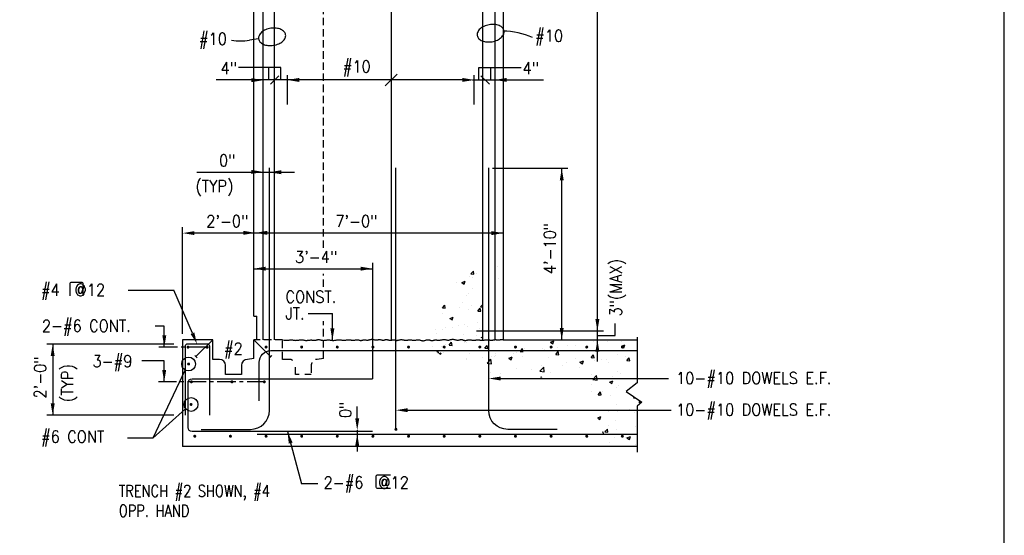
# Model space of a CAD drawing. Header units: inches. Extents: x -9715 to 32893, y -15613 to -1138.
# Tile 87 of 256: x 9557 to 9889, y -9010 to -8836. Entities that reach past the tile are written whole.
import ezdxf
from ezdxf.enums import TextEntityAlignment as Align

# ---------------------------------------------------------------- set-up
doc = ezdxf.new("R2010")
doc.units = ezdxf.units.IN
doc.header["$MEASUREMENT"] = 0
doc.linetypes.add('CENTER', pattern=[2, 1.25, -0.25, 0.25, -0.25])
doc.linetypes.add('HIDDEN', pattern=[0.375, 0.25, -0.125])
doc.layers.get('0').update_dxf_attribs({"color": 252})
doc.layers.get('DEFPOINTS').update_dxf_attribs({"color": 11})
for name, color, linetype in [('S-ANNO-TEXT', 2, 'Continuous'), ('S1', 2, 'Continuous'), ('S3', 4, 'Continuous'), ('S5', 1, 'Continuous'), ('S5R', 1, 'Continuous'), ('S6', 1, 'Continuous'), ('S7', 2, 'Continuous'), ('S7R', 2, 'Continuous')]:
    doc.layers.add(name, color=color, linetype=linetype)
doc.styles.add('125', font='romans.shx', dxfattribs={"width": 0.8, "height": 2})

# ---------------------------------------------------------------- blocks, each defined once
blk = doc.blocks.new('*X217')
at = {"color": 0}
for p, q in [((1244.86, 520.13), (1247.27, 523.01)), ((1244.86, 520.13), (1247.84, 519.87)), ((1247.84, 519.87), (1247.27, 523.01)), ((1250.42, 520.82), (1250.42, 520.82)), ((1271.57, 527.18), (1271.57, 527.18)), ((1230.18, 511.05), (1230.18, 511.05)), ((1235.49, 511.43), (1238.99, 512.77)), ((1235.49, 511.43), (1237.98, 509.75)), ((1237.98, 509.75), (1238.99, 512.77)), ((1243.11, 517.06), (1243.11, 517.06)), ((1246.33, 516.64), (1246.33, 516.64)), ((1273.02, 515.51), (1273.02, 515.51)), ((1277.35, 509.96), (1277.35, 509.96)), ((1240.35, 498.32), (1240.35, 498.32)), ((1242.5, 500.42), (1242.5, 500.42)), ((1245.9, 505.81), (1245.9, 505.81)), ((1269.51, 503.32), (1269.51, 503.32)), ((1215.93, 485.66), (1218.34, 488.53)), ((1218.92, 485.4), (1218.34, 488.53)), ((1236.38, 491.22), (1236.38, 491.22)), ((1245.26, 487.74), (1245.26, 487.74)), ((1254.5, 486.88), (1256.78, 489.26)), ((1215.93, 485.66), (1218.92, 485.4)), ((1216.22, 480.25), (1216.22, 480.25)), ((1232.74, 486.09), (1232.74, 486.09)), ((1241.9, 483.77), (1241.9, 483.77)), ((1251.79, 482.52), (1254.2, 485.4)), ((1251.79, 482.52), (1254.78, 482.26)), ((1254.78, 482.26), (1254.2, 485.4)), ((1254.5, 486.88), (1256.78, 486.53)), ((1223.32, 475.17), (1226.82, 476.51)), ((1223.32, 475.17), (1225.81, 473.49)), ((1225.81, 473.49), (1226.82, 476.51)), ((1232.11, 468.02), (1232.11, 468.02)), ((1238.29, 468.48), (1238.29, 468.48)), ((1251.04, 470.51), (1251.04, 470.51)), ((1209.13, 463.48), (1209.13, 463.48)), ((1210.5, 460.08), (1210.5, 460.08)), ((1215.62, 463.61), (1215.62, 463.61)), ((1219.59, 466.37), (1219.59, 466.37)), ((1226.65, 465.67), (1226.65, 465.67)), ((1237.19, 458.95), (1237.19, 458.95)), ((1241.29, 467.13), (1241.29, 467.13)), ((1253.34, 464.54), (1253.34, 464.54)), ((1218.95, 448.3), (1218.95, 448.3)), ((1222.87, 448.05), (1225.28, 450.93)), ((1222.87, 448.05), (1225.86, 447.79)), ((1225.86, 447.79), (1225.28, 450.92)), ((1237.89, 450.79), (1237.89, 450.79)), ((1240.68, 450.48), (1240.68, 450.48)), ((1250.27, 457.51), (1250.27, 457.51)), ((1255.29, 455.85), (1256.67, 456.38)), ((1256.5, 455.88), (1256.67, 456.38)), ((1258.73, 444.92), (1261.14, 447.79)), ((1261.72, 444.65), (1261.14, 447.79)), ((1325.02, 451.03), (1328.53, 452.38)), ((1325.02, 451.03), (1327.51, 449.36)), ((1327.51, 449.36), (1328.53, 452.38)), ((1327.68, 450.02), (1327.68, 450.02)), ((1350.8, 447.67), (1350.8, 447.67)), ((1368.19, 451.26), (1368.19, 451.26)), ((1370.64, 453.32), (1370.64, 453.32)), ((1382.38, 451.83), (1382.38, 451.83)), ((1396.88, 447.03), (1400.38, 448.37)), ((1397.34, 452.19), (1397.34, 452.19)), ((1399.37, 445.35), (1400.38, 448.37)), ((1206.44, 446.65), (1206.44, 446.65)), ((1210.5, 441.03), (1211.67, 442.24)), ((1211.92, 440.07), (1211.67, 442.24)), ((1212.74, 439.52), (1214.66, 440.26)), ((1214.1, 438.6), (1214.66, 440.26)), ((1215.01, 446.96), (1215.01, 446.96)), ((1216.7, 440.25), (1216.7, 440.25)), ((1243.39, 439.13), (1243.39, 439.13)), ((1258.73, 444.92), (1261.72, 444.65)), ((1269.37, 440.01), (1269.37, 440.01)), ((1270.08, 438), (1270.08, 438)), ((1287.77, 439.37), (1287.77, 439.37)), ((1291.3, 440.79), (1291.3, 440.79)), ((1294.59, 441.78), (1295.41, 442.75)), ((1294.59, 441.78), (1297.58, 441.52)), ((1295.41, 442.75), (1297, 444.65)), ((1297.35, 442.75), (1297, 444.65)), ((1297.58, 441.51), (1297.35, 442.75)), ((1298.53, 445.01), (1298.53, 445.01)), ((1316.97, 444.31), (1316.97, 444.31)), ((1319.35, 443.53), (1319.35, 443.53)), ((1330.46, 438.64), (1332.87, 441.51)), ((1330.46, 438.64), (1333.45, 438.38)), ((1331.86, 445.18), (1331.86, 445.18)), ((1333.45, 438.38), (1332.87, 441.51)), ((1342.22, 447.51), (1342.22, 447.51)), ((1366.32, 435.5), (1368.73, 438.37)), ((1369.31, 435.24), (1368.73, 438.37)), ((1393.26, 438.14), (1393.26, 438.14)), ((1396.88, 447.03), (1399.37, 445.35)), ((1240.07, 433.84), (1240.07, 433.84)), ((1240.21, 435), (1240.21, 435)), ((1256.31, 435.23), (1256.31, 435.23)), ((1261.13, 429.9), (1262.8, 431.64)), ((1261.13, 429.9), (1262.8, 429.64)), ((1262.8, 431.64), (1265.03, 433.96)), ((1262.8, 429.64), (1265.58, 429.21)), ((1265.58, 429.21), (1265.03, 433.96)), ((1265.33, 437.04), (1265.33, 437.04)), ((1268.83, 436.88), (1268.83, 436.88)), ((1283.01, 434.91), (1286.51, 436.25)), ((1283.01, 434.91), (1285.5, 433.23)), ((1285.5, 433.23), (1286.51, 436.25)), ((1296.77, 436.87), (1296.77, 436.87)), ((1323.46, 435.74), (1323.46, 435.74)), ((1337.65, 427.95), (1337.65, 427.95)), ((1341.62, 430.87), (1341.62, 430.87)), ((1350.15, 434.62), (1350.15, 434.62)), ((1354.87, 430.9), (1358.37, 432.25)), ((1354.87, 430.9), (1357.36, 429.23)), ((1357.36, 429.23), (1358.37, 432.25)), ((1366.32, 435.5), (1369.31, 435.24)), ((1367.59, 434.61), (1367.59, 434.61)), ((1369.22, 432.11), (1369.22, 432.11)), ((1376.85, 433.49), (1376.85, 433.49)), ((1381.74, 433.75), (1381.74, 433.75)), ((1383.94, 430.2), (1383.94, 430.2)), ((1400.68, 436.25), (1400.68, 436.25)), ((1402.18, 432.36), (1404.59, 435.24)), ((1402.18, 432.36), (1405.17, 432.1)), ((1403.54, 432.36), (1403.54, 432.36)), ((1405.17, 432.1), (1404.59, 435.24)), ((1264.72, 420.4), (1264.72, 420.4)), ((1274.61, 419.65), (1274.61, 419.65)), ((1290.69, 424.14), (1290.69, 424.14)), ((1306.19, 423.81), (1306.19, 423.81)), ((1314.49, 421.63), (1318.39, 425.68)), ((1314.49, 421.63), (1318.94, 420.94)), ((1316.36, 427.67), (1316.36, 427.67)), ((1318.94, 420.94), (1318.39, 425.68)), ((1318.71, 425.46), (1318.71, 425.46)), ((1325.62, 420.19), (1325.62, 420.19)), ((1354.78, 425.19), (1354.78, 425.19)), ((1366.98, 417.97), (1366.98, 417.97)), ((1392.65, 421.49), (1392.65, 421.49)), ((1395.92, 419.22), (1395.92, 419.22)), ((1315.54, 415.81), (1316.36, 416.12)), ((1316.24, 415.75), (1316.36, 416.12)), ((1341.01, 414.22), (1341.01, 414.22)), ((1366.76, 414.21), (1366.76, 414.21)), ((1367.11, 407.94), (1367.11, 407.94)), ((1367.86, 413.35), (1371.75, 417.41)), ((1367.86, 413.35), (1372.3, 412.66)), ((1368.59, 414.03), (1368.59, 414.03)), ((1372.3, 412.66), (1371.75, 417.41)), ((1384.71, 410.77), (1388.22, 412.12)), ((1384.71, 410.77), (1387.2, 409.1)), ((1387.2, 409.09), (1388.22, 412.12)), ((1387.52, 416.53), (1387.52, 416.53)), ((1366.37, 401.33), (1366.37, 401.33)), ((1373.26, 397.89), (1375.67, 400.77)), ((1376.25, 397.63), (1375.67, 400.76)), ((1377.65, 401.22), (1377.65, 401.22)), ((1392.04, 404.85), (1392.04, 404.85)), ((1393.8, 406.81), (1393.8, 406.81)), ((1373.26, 397.89), (1376.25, 397.63)), ((1374.37, 396.81), (1374.37, 396.81)), ((1385.86, 396.71), (1385.86, 396.71)), ((1391.43, 388.2), (1391.43, 388.2)), ((1409.12, 394.76), (1409.77, 395.53)), ((1409.12, 394.76), (1411.12, 394.58)), ((1414.56, 390.64), (1415.97, 391.18)), ((1414.56, 390.64), (1416.34, 389.44)), ((1383.85, 381.4), (1383.85, 381.4)), ((1392.79, 381.24), (1392.79, 381.24)), ((1405.31, 382.89), (1405.31, 382.89)), ((1410.54, 380.27), (1410.54, 380.27)), ((1372.88, 374.64), (1376.05, 375.86)), ((1373.04, 374.19), (1375.04, 372.84)), ((1375.04, 372.84), (1376.05, 375.86)), ((1390.83, 371.56), (1390.83, 371.56)), ((1377.87, 359.89), (1378.38, 360.43)), ((1378.65, 358.08), (1378.38, 360.43)), ((1379.64, 361.52), (1379.64, 361.52)), ((1380.2, 360.28), (1382.61, 363.16)), ((1380.2, 360.28), (1383.18, 360.02)), ((1383.18, 360.02), (1382.61, 363.15)), ((1383.79, 366.88), (1383.79, 366.88)), ((1392.16, 363.17), (1392.16, 363.17)), ((1411.09, 365.66), (1411.09, 365.66)), ((1378.75, 357.28), (1378.65, 358.08)), ((1384.66, 349.13), (1384.66, 349.13)), ((1390.22, 354.91), (1390.22, 354.91)), ((1395.77, 355.9), (1395.77, 355.9)), ((1400.81, 354.72), (1400.81, 354.72)), ((1402.39, 354.38), (1405.9, 355.73)), ((1402.39, 354.38), (1404.88, 352.71)), ((1404.88, 352.71), (1405.9, 355.73)), ((1397.94, 345.94), (1397.94, 345.94)), ((1411.35, 348), (1411.35, 348))]:
    blk.add_line(p, q, dxfattribs=at)

msp = doc.modelspace()

# ---------------------------------------------------------------- linework, layer by layer
at = {"layer": 'DEFPOINTS'}
msp.add_lwpolyline([(8928.87507, -9164.20578), (9888.87507, -9164.20578), (9888.87507, -8508.86178), (8928.87507, -8508.86178)], close=True, dxfattribs=at)
at = {"layer": 'S-ANNO-TEXT', "ltscale": 20}
for points in [[(9574.24973, -8929.53532), (9574.24973, -8925.56228, -0.414213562), (9574.9164, -8924.89561), (9577.91152, -8924.89561, -0.414213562), (9578.57819, -8925.56228), (9578.57819, -8929.53532)], [(9682.21398, -8994.49463), (9677.95779, -8994.49463, -0.414213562), (9677.29112, -8993.82796), (9677.29112, -8990.54163, -0.414213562), (9677.95779, -8989.87497), (9682.21398, -8989.87497)]]:
    msp.add_lwpolyline(points, format="xyb", dxfattribs=at)
at = {"layer": 'S1', "color": 3}
msp.add_line((9720.13539, -8944.38674), (9765.25635, -8944.38674), dxfattribs=at)
for points in [[(9636.13539, -8936.38674), (9636.13539, -8702.18361), (9720.13539, -8702.18361), (9720.13539, -8739.19924)], [(9720.13539, -8762.49847), (9720.13539, -8944.38674)], [(9622.30726, -8944.38674), (9612.13539, -8944.38674)], [(9612.13539, -8944.38674), (9612.13539, -8980.38674)], [(9636.13539, -8950.71486), (9636.13539, -8944.38674)], [(9631.97132, -8956.02736), (9626.61195, -8956.02736)], [(9765.17933, -8980.38674), (9612.13539, -8980.38674)]]:
    msp.add_lwpolyline(points, dxfattribs=at)
at = {"layer": 'S1', "linetype": 'HIDDEN', "ltscale": 10}
for points in [[(9659.63539, -8913.32947), (9659.63539, -8772.16799)], [(9659.63539, -8926.48759), (9659.63539, -8922.07011)], [(9659.63539, -8950.71486), (9659.63539, -8938.04438)], [(9645.80726, -8944.38674), (9636.13539, -8944.38674)], [(9651.41815, -8956.02736), (9650.11195, -8956.02736)], [(9655.47132, -8956.02736), (9653.3524, -8956.02736)]]:
    msp.add_lwpolyline(points, dxfattribs=at)
at = {"layer": 'S1', "color": 3, "linetype": 'Continuous'}
for points in [[(9636.13539, -8936.38674), (9637.13539, -8936.38674)], [(9637.13539, -8944.38674), (9637.13539, -8936.38674)]]:
    msp.add_lwpolyline(points, dxfattribs=at)
at = {"layer": 'S1', "color": 3}
for points in [[(9626.61195, -8956.02736), (9626.61195, -8952.96486, 0.414213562), (9624.61195, -8950.96486), (9622.30726, -8950.96486), (9622.30726, -8944.38674)], [(9636.13539, -8950.71486), (9633.97132, -8950.96486, 0.414213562), (9631.97132, -8952.96486), (9631.97132, -8956.02736)]]:
    msp.add_lwpolyline(points, format="xyb", dxfattribs=at)
at = {"layer": 'S1', "color": 1}
msp.add_lwpolyline([(9645.80726, -8944.38674), (9646.3218, -8944.47399), (9646.76028, -8944.51681), (9647.13405, -8944.52479), (9647.45441, -8944.5075), (9647.7327, -8944.47451), (9647.98024, -8944.4354), (9648.20836, -8944.39974), (9648.42839, -8944.37711), (9648.64978, -8944.37462), (9648.87455, -8944.38949), (9649.10281, -8944.41647), (9649.33471, -8944.45032), (9649.57037, -8944.48577), (9649.80995, -8944.5176), (9650.05356, -8944.54054), (9650.30135, -8944.54936), (9650.55302, -8944.54048), (9650.80657, -8944.51706), (9651.05959, -8944.48396), (9651.30964, -8944.44601), (9651.55431, -8944.40806), (9651.79116, -8944.37496), (9652.01779, -8944.35155), (9652.23175, -8944.34267), (9652.43156, -8944.35159), (9652.61938, -8944.37532), (9652.79831, -8944.40928), (9652.97146, -8944.44888), (9653.14191, -8944.48957), (9653.31276, -8944.52675), (9653.48711, -8944.55586), (9653.66807, -8944.57232), (9653.85789, -8944.57297), (9654.05551, -8944.5603), (9654.25907, -8944.53821), (9654.46666, -8944.5106), (9654.67641, -8944.48138), (9654.88642, -8944.45444), (9655.09482, -8944.4337), (9655.29972, -8944.42305), (9655.49957, -8944.42511), (9655.69417, -8944.4374), (9655.88365, -8944.45615), (9656.06815, -8944.47759), (9656.2478, -8944.49795), (9656.42274, -8944.51347), (9656.5931, -8944.52038), (9656.75902, -8944.51491), (9656.92076, -8944.49468), (9657.07914, -8944.46288), (9657.23509, -8944.42408), (9657.38956, -8944.38286), (9657.54349, -8944.34379), (9657.69783, -8944.31145), (9657.85351, -8944.29041), (9658.01149, -8944.28525), (9658.17264, -8944.29896), (9658.33771, -8944.32813), (9658.50735, -8944.36781), (9658.68224, -8944.413), (9658.86306, -8944.45873), (9659.05048, -8944.50002), (9659.24517, -8944.53189), (9659.4478, -8944.54936), (9659.65862, -8944.54904), (9659.87618, -8944.53393), (9660.09859, -8944.50858), (9660.32395, -8944.47759), (9660.5504, -8944.44552), (9660.77603, -8944.41695), (9660.99898, -8944.39645), (9661.21734, -8944.3886), (9661.42987, -8944.39647), (9661.63782, -8944.41713), (9661.84308, -8944.44612), (9662.04753, -8944.47902), (9662.25306, -8944.51139), (9662.46155, -8944.53877), (9662.67489, -8944.55673), (9662.89496, -8944.56084), (9663.12293, -8944.54815), (9663.35709, -8944.52173), (9663.59502, -8944.48616), (9663.83431, -8944.44601), (9664.07251, -8944.40587), (9664.30721, -8944.3703), (9664.53599, -8944.34388), (9664.75642, -8944.33118), (9664.96682, -8944.33531), (9665.16846, -8944.35343), (9665.36337, -8944.38124), (9665.55357, -8944.41443), (9665.74108, -8944.4487), (9665.92791, -8944.47974), (9666.11609, -8944.50325), (9666.30764, -8944.51491), (9666.50408, -8944.51177), (9666.70496, -8944.49625), (9666.90934, -8944.47212), (9667.11628, -8944.44314), (9667.32484, -8944.41309), (9667.53407, -8944.38573), (9667.74303, -8944.36482), (9667.95078, -8944.35415), (9668.1566, -8944.35628), (9668.36067, -8944.36904), (9668.5634, -8944.38907), (9668.76518, -8944.413), (9668.96642, -8944.43747), (9669.16752, -8944.45911), (9669.3689, -8944.47456), (9669.57095, -8944.48046), (9669.77378, -8944.47458), (9669.97635, -8944.45929), (9670.1773, -8944.43807), (9670.37528, -8944.41443), (9670.56896, -8944.39187), (9670.75698, -8944.37388), (9670.93801, -8944.36397), (9671.11068, -8944.36563), (9671.27401, -8944.38111), (9671.42846, -8944.40762), (9671.57483, -8944.44112), (9671.71393, -8944.47759), (9671.84656, -8944.51298), (9671.97354, -8944.54326), (9672.09567, -8944.56438), (9672.21377, -8944.57232), (9672.32883, -8944.56438), (9672.44268, -8944.54326), (9672.55734, -8944.51298), (9672.67482, -8944.47759), (9672.79716, -8944.44112), (9672.92636, -8944.40762), (9673.06445, -8944.38111), (9673.21344, -8944.36563), (9673.37453, -8944.3639), (9673.54559, -8944.37335), (9673.72365, -8944.39005), (9673.90575, -8944.41013), (9674.08892, -8944.42966), (9674.27021, -8944.44475), (9674.44665, -8944.45151), (9674.61529, -8944.44601), (9674.774, -8944.42574), (9674.92409, -8944.39362), (9675.06773, -8944.35397), (9675.20705, -8944.31109), (9675.34422, -8944.26928), (9675.48138, -8944.23286), (9675.62071, -8944.20613), (9675.76434, -8944.19339), (9675.91396, -8944.19754), (9676.06938, -8944.21582), (9676.22991, -8944.24405), (9676.39488, -8944.27808), (9676.56362, -8944.31371), (9676.73547, -8944.34679), (9676.90973, -8944.37315), (9677.08575, -8944.3886), (9677.26291, -8944.3903), (9677.44088, -8944.3807), (9677.61938, -8944.36357), (9677.79816, -8944.34267), (9677.97694, -8944.32176), (9678.15544, -8944.30463), (9678.33341, -8944.29503), (9678.51057, -8944.29673), (9678.68652, -8944.31219), (9678.86031, -8944.33854), (9679.03088, -8944.37162), (9679.19713, -8944.40726), (9679.358, -8944.44128), (9679.5124, -8944.46951), (9679.65926, -8944.48779), (9679.79751, -8944.49194), (9679.9266, -8944.47927), (9680.04815, -8944.45301), (9680.16431, -8944.41787), (9680.27724, -8944.37855), (9680.38909, -8944.33977), (9680.50202, -8944.30624), (9680.61819, -8944.28267), (9680.73973, -8944.27377), (9680.8684, -8944.2827), (9681.00419, -8944.30642), (9681.14673, -8944.34038), (9681.29559, -8944.37999), (9681.45037, -8944.42067), (9681.61068, -8944.45785), (9681.7761, -8944.48696), (9681.94624, -8944.50343), (9682.12044, -8944.50412), (9682.29706, -8944.49176), (9682.47422, -8944.47052), (9682.65003, -8944.44458), (9682.82261, -8944.41809), (9682.99008, -8944.39524), (9683.15054, -8944.38019), (9683.30212, -8944.37711), (9683.44371, -8944.38875), (9683.57735, -8944.4121), (9683.70588, -8944.44271), (9683.83212, -8944.47615), (9683.9589, -8944.50798), (9684.08904, -8944.53375), (9684.22538, -8944.54902), (9684.37074, -8944.54936), (9684.52723, -8944.53191), (9684.69409, -8944.5002), (9684.86984, -8944.45933), (9685.05299, -8944.41443), (9685.24207, -8944.37061), (9685.43559, -8944.33298), (9685.63207, -8944.30665), (9685.83003, -8944.29674), (9686.02811, -8944.30663), (9686.22538, -8944.3328), (9686.42103, -8944.37001), (9686.61426, -8944.413), (9686.80426, -8944.45653), (9686.99022, -8944.49535), (9687.17133, -8944.52422), (9687.34678, -8944.53787), (9687.51607, -8944.53276), (9687.67983, -8944.51204), (9687.83901, -8944.48055), (9687.99456, -8944.44314), (9688.14742, -8944.40466), (9688.29852, -8944.36994), (9688.44882, -8944.34383), (9688.59925, -8944.33118), (9688.75087, -8944.33529), (9688.90519, -8944.35325), (9689.06381, -8944.38064), (9689.22836, -8944.413), (9689.40044, -8944.4459), (9689.58169, -8944.4749), (9689.77371, -8944.49555), (9689.97811, -8944.50343), (9690.1956, -8944.49562), (9690.42319, -8944.47544), (9690.65697, -8944.44772), (9690.89304, -8944.41731), (9691.1275, -8944.38905), (9691.35644, -8944.36779), (9691.57595, -8944.35837), (9691.78212, -8944.36563), (9691.97232, -8944.39261), (9692.14892, -8944.43507), (9692.31556, -8944.48694), (9692.47586, -8944.54218), (9692.63348, -8944.59473), (9692.79203, -8944.63853), (9692.95517, -8944.66753), (9693.12651, -8944.67567), (9693.3087, -8944.659), (9693.50031, -8944.62202), (9693.69893, -8944.57131), (9693.90212, -8944.51347), (9694.10747, -8944.45509), (9694.31255, -8944.40277), (9694.51494, -8944.3631), (9694.71221, -8944.34267), (9694.90245, -8944.34599), (9695.08583, -8944.36922), (9695.26301, -8944.40645), (9695.43467, -8944.45175), (9695.60149, -8944.49921), (9695.76413, -8944.5429), (9695.92327, -8944.5769), (9696.07958, -8944.59529), (9696.23362, -8944.59394), (9696.38551, -8944.57591), (9696.53525, -8944.54604), (9696.68283, -8944.50917), (9696.82826, -8944.47014), (9696.97153, -8944.43381), (9697.11265, -8944.40502), (9697.25161, -8944.3886), (9697.38878, -8944.38788), (9697.52595, -8944.40008), (9697.66527, -8944.42089), (9697.8089, -8944.44601), (9697.959, -8944.47113), (9698.11771, -8944.49194), (9698.28719, -8944.50414), (9698.46961, -8944.50343), (9698.66622, -8944.48697), (9698.87483, -8944.45785), (9699.09231, -8944.42067), (9699.31559, -8944.37999), (9699.54157, -8944.34038), (9699.76714, -8944.30643), (9699.9892, -8944.2827), (9700.20467, -8944.27377), (9700.41114, -8944.28261), (9700.609, -8944.30571), (9700.79931, -8944.33796), (9700.98316, -8944.37425), (9701.16162, -8944.40946), (9701.33577, -8944.43848), (9701.50669, -8944.45619), (9701.67546, -8944.4575), (9701.84313, -8944.43906), (9702.01066, -8944.40475), (9702.179, -8944.36021), (9702.34909, -8944.31109), (9702.52188, -8944.26305), (9702.6983, -8944.22174), (9702.8793, -8944.19281), (9703.06581, -8944.18191), (9703.25842, -8944.19281), (9703.45613, -8944.22174), (9703.65762, -8944.26305), (9703.86153, -8944.31109), (9704.06652, -8944.36021), (9704.27124, -8944.40475), (9704.47435, -8944.43906), (9704.67449, -8944.4575), (9704.8705, -8944.45624), (9705.06193, -8944.43884), (9705.24852, -8944.41067), (9705.42999, -8944.37712), (9705.60607, -8944.34356), (9705.7765, -8944.3154), (9705.941, -8944.29799), (9706.09931, -8944.29674), (9706.25143, -8944.31519), (9706.39842, -8944.34966), (9706.54165, -8944.39463), (9706.68245, -8944.44458), (9706.82218, -8944.49398), (9706.96218, -8944.53734), (9707.10379, -8944.56912), (9707.24836, -8944.58381), (9707.39707, -8944.57768), (9707.55035, -8944.5542), (9707.70848, -8944.51861), (9707.87172, -8944.47615), (9708.04036, -8944.43209), (9708.21464, -8944.39165), (9708.39486, -8944.36009), (9708.58126, -8944.34267), (9708.77382, -8944.343), (9708.97122, -8944.35828), (9709.17186, -8944.38405), (9709.37411, -8944.41587), (9709.57636, -8944.44931), (9709.777, -8944.47992), (9709.9744, -8944.50327), (9710.16696, -8944.51491), (9710.3535, -8944.51179), (9710.53465, -8944.49643), (9710.7115, -8944.47272), (9710.88511, -8944.44458), (9711.05657, -8944.41589), (9711.22696, -8944.39057), (9711.39734, -8944.37252), (9711.5688, -8944.36563), (9711.74232, -8944.37252), (9711.91854, -8944.39057), (9712.09799, -8944.41589), (9712.28121, -8944.44458), (9712.46874, -8944.47272), (9712.66112, -8944.49643), (9712.85888, -8944.51179), (9713.06257, -8944.51491), (9713.27231, -8944.50322), (9713.48664, -8944.47956), (9713.70366, -8944.4481), (9713.92148, -8944.413), (9714.13823, -8944.37844), (9714.35202, -8944.34859), (9714.56096, -8944.32762), (9714.76316, -8944.3197), (9714.95722, -8944.3276), (9715.14361, -8944.34841), (9715.32326, -8944.37783), (9715.49712, -8944.41156), (9715.66613, -8944.4453), (9715.83124, -8944.47472), (9715.99339, -8944.49553), (9716.15352, -8944.50343), (9716.31248, -8944.49551), (9716.47076, -8944.47454), (9716.62878, -8944.44469), (9716.78693, -8944.41013), (9716.94562, -8944.37503), (9717.10525, -8944.34356), (9717.26623, -8944.3199), (9717.42896, -8944.30822), (9717.59366, -8944.31122), (9717.75977, -8944.3258), (9717.92655, -8944.34738), (9718.09326, -8944.37137), (9718.25917, -8944.39322), (9718.42352, -8944.40833), (9718.58559, -8944.41215), (9718.74463, -8944.40008), (9718.90051, -8944.36991), (9719.0556, -8944.32882), (9719.21284, -8944.28634), (9719.37522, -8944.25201), (9719.5457, -8944.23535), (9719.72724, -8944.24589), (9719.92281, -8944.29318), (9720.13539, -8944.38674)], dxfattribs=at)
at = {"layer": 'S1', "linetype": 'HIDDEN', "ltscale": 10}
for points in [[(9649.20976, -8951.29309, 0.146294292), (9648.11195, -8950.96486), (9645.80726, -8950.96486), (9645.80726, -8944.38674)], [(9655.70584, -8952.02514, 0.122895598), (9655.47132, -8952.96486), (9655.47132, -8956.02736)], [(9659.63539, -8950.71486), (9657.47132, -8950.96486, 0.072133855), (9656.90318, -8951.04725)], [(9650.11195, -8956.02736), (9650.11195, -8953.63216, 0.414213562)]]:
    msp.add_lwpolyline(points, format="xyb", dxfattribs=at)
at = {"layer": 'S1', "color": 2}
msp.add_lwpolyline([(9765.25635, -8943.4894), (9765.25635, -8958.87726), (9761.50588, -8961.76159), (9766.75366, -8965.43256), (9765.17933, -8966.74362), (9765.17933, -8982.22726)], dxfattribs=at)
at = {"layer": 'S3', "color": 4}
for p, q in [((9683.99065, -8974.55277), (9683.99065, -8886.38674)), ((9637.26357, -8976.15395), (9765.17933, -8976.15395))]:
    msp.add_line(p, q, dxfattribs=at)
at = {"layer": 'S3'}
for p, q in [((9622.30726, -8944.38674), (9616.65041, -8950.04359)), ((9636.13539, -8944.38674), (9641.79224, -8950.04359)), ((9617.00396, -8950.39714), (9616.29685, -8949.69004)), ((9641.43869, -8950.39714), (9642.14579, -8949.69004))]:
    msp.add_line(p, q, dxfattribs=at)
at = {"layer": 'S3', "color": 4}
for points in [[(9639.33181, -8944.38674), (9639.33181, -8704.40215)], [(9643.1193, -8944.38674), (9643.1193, -8704.40215)], [(9682.40914, -8704.40215), (9682.40914, -8944.38674)], [(9713.2425, -8944.38674), (9713.2425, -8704.40215)], [(9717.39366, -8944.38674), (9717.39366, -8704.40215)]]:
    msp.add_lwpolyline(points, dxfattribs=at)
for points in [[(9618.38154, -8974.55277), (9635.00654, -8974.55277, 0.414213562), (9641.38154, -8968.17777), (9641.38154, -8886.38674)], [(9738.24985, -8974.55277), (9721.62485, -8974.55277, -0.414213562), (9715.24985, -8968.17777), (9715.24985, -8886.38674)], [(9637.90644, -8964.98464), (9637.90644, -8951.98464, -0.414213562), (9641.90644, -8947.98464), (9765.25635, -8947.98464)], [(9676.13539, -8975.32015), (9615.34014, -8975.32015, -0.414213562), (9614.00681, -8973.98682), (9614.00681, -8958.81831, -0.414213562), (9615.34014, -8957.48497), (9676.13539, -8957.48497, -0.405113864)]]:
    msp.add_lwpolyline(points, format="xyb", dxfattribs=at)
at = {"layer": 'S3', "color": 3}
msp.add_lwpolyline([(9621.26039, -8969.82424), (9621.26039, -8946.4909, 0.414213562), (9620.59372, -8945.82424), (9613.66143, -8945.82424, 0.414213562), (9612.99476, -8946.4909), (9612.99476, -8969.82424)], format="xyb", dxfattribs=at)
at = {"layer": 'S3', "color": 4, "const_width": 0.5}
for points in [[(9613.71233, -8946.85689, 1), (9614.21233, -8946.85689, 1)], [(9620.16748, -8946.85689, 1), (9620.66748, -8946.85689, 1)], [(9639.99598, -8946.8066, 1), (9640.49598, -8946.8066, 1)], [(9651.99598, -8946.8066, 1), (9652.49598, -8946.8066, 1)], [(9663.99598, -8946.8066, 1), (9664.49598, -8946.8066, 1)], [(9675.99598, -8946.8066, 1), (9676.49598, -8946.8066, 1)], [(9687.99598, -8946.8066, 1), (9688.49598, -8946.8066, 1)], [(9699.99598, -8946.8066, 1), (9700.49598, -8946.8066, 1)], [(9711.99598, -8946.8066, 1), (9712.49598, -8946.8066, 1)], [(9723.99598, -8946.8066, 1), (9724.49598, -8946.8066, 1)], [(9735.99598, -8946.8066, 1), (9736.49598, -8946.8066, 1)], [(9747.99598, -8946.8066, 1), (9748.49598, -8946.8066, 1)], [(9759.99598, -8946.8066, 1), (9760.49598, -8946.8066, 1)], [(9613.91774, -8952.52403, 1), (9614.41774, -8952.52403, 1)], [(9614.86544, -8958.5318, 1), (9615.36544, -8958.5318, 1)], [(9628.49233, -8958.5318, 1), (9628.99233, -8958.5318, 1)], [(9639.43071, -8958.5318, 1), (9639.93071, -8958.5318, 1)], [(9614.73606, -8966.15357, 1), (9615.23606, -8966.15357, 1)], [(9683.74065, -8974.55277, 1), (9684.24065, -8974.55277, 1)], [(9615.99598, -8976.8779, 1), (9616.49598, -8976.8779, 1)], [(9627.99598, -8976.8779, 1), (9628.49598, -8976.8779, 1)], [(9639.99598, -8976.8779, 1), (9640.49598, -8976.8779, 1)], [(9651.99598, -8976.8779, 1), (9652.49598, -8976.8779, 1)], [(9663.99598, -8976.8779, 1), (9664.49598, -8976.8779, 1)], [(9675.99598, -8976.8779, 1), (9676.49598, -8976.8779, 1)], [(9687.99598, -8976.8779, 1), (9688.49598, -8976.8779, 1)], [(9699.99598, -8976.8779, 1), (9700.49598, -8976.8779, 1)], [(9711.99598, -8976.8779, 1), (9712.49598, -8976.8779, 1)], [(9723.99598, -8976.8779, 1), (9724.49598, -8976.8779, 1)], [(9735.99598, -8976.8779, 1), (9736.49598, -8976.8779, 1)], [(9747.99598, -8976.8779, 1), (9748.49598, -8976.8779, 1)], [(9759.99598, -8976.8779, 1), (9760.49598, -8976.8779, 1)]]:
    msp.add_lwpolyline(points, format="xyb", close=True, dxfattribs=at)
at = {"layer": 'S5'}
for p, q in [((9612.13539, -8942.38674), (9612.13539, -8906.38674)), ((9720.13539, -8908.38674), (9616.13539, -8908.38674))]:
    msp.add_line(p, q, dxfattribs=at)
for points in [[(9616.13539, -8909.0534), (9616.13539, -8907.72007), (9612.13539, -8908.38674)], [(9632.63539, -8908.97007), (9632.63539, -8907.63674), (9636.63539, -8908.3034)], [(9640.63539, -8908.97007), (9640.63539, -8907.63674), (9636.63539, -8908.3034)], [(9716.13539, -8909.0534), (9716.13539, -8907.72007), (9720.13539, -8908.38674)]]:
    msp.add_solid(points, dxfattribs=at)
at = {"layer": 'S5R', "color": 1}
for p, q in [((9645.28176, -8852.59312), (9630.99604, -8852.59312)), ((9641.22707, -8856.74611), (9641.22707, -8852.59312)), ((9645.28176, -8856.74611), (9645.28176, -8852.59312)), ((9711.87021, -8852.59312), (9726.15593, -8852.59312)), ((9711.87021, -8856.74611), (9711.87021, -8852.59312)), ((9715.9249, -8856.74611), (9715.9249, -8852.59312)), ((9741.83841, -8886.60877), (9716.54546, -8886.60877)), ((9616.95565, -8887.86491), (9649.88234, -8887.86491)), ((9609.18594, -8945.82424), (9566.39828, -8945.82424)), ((9568.39828, -8945.82424), (9568.39828, -8969.82424)), ((9609.18594, -8969.82424), (9566.39828, -8969.82424))]:
    msp.add_line(p, q, dxfattribs=at)
at = {"layer": 'S5R'}
for p, q in [((9739.83841, -8944.38674), (9739.83841, -8886.60877)), ((9676.13539, -8918.38674), (9676.13539, -8957.48497)), ((9636.13539, -8920.38674), (9676.13539, -8920.38674)), ((9670.95048, -8970.85707), (9670.95048, -8966.85707)), ((9670.95048, -8974.85707), (9670.95048, -8982.0602))]:
    msp.add_line(p, q, dxfattribs=at)
for points in [[(9740.50508, -8890.60877), (9739.17175, -8890.60877), (9739.83841, -8886.60877)], [(9640.13539, -8921.0534), (9640.13539, -8919.72007), (9636.13539, -8920.38674)], [(9672.13539, -8921.0534), (9672.13539, -8919.72007), (9676.13539, -8920.38674)], [(9740.50508, -8940.38674), (9739.17175, -8940.38674), (9739.83841, -8944.38674)], [(9569.06495, -8949.82424), (9567.73162, -8949.82424), (9568.39828, -8945.82424)], [(9569.06495, -8965.82424), (9567.73162, -8965.82424), (9568.39828, -8969.82424)], [(9671.61715, -8970.85707), (9670.28381, -8970.85707), (9670.95048, -8974.85707)], [(9671.61715, -8980.15395), (9670.28381, -8980.15395), (9670.95048, -8976.15395)]]:
    msp.add_solid(points, dxfattribs=at)
at = {"layer": 'S5R', "color": 1}
for points in [[(9635.33181, -8888.42693), (9635.33181, -8887.0936), (9639.33181, -8887.76026)], [(9645.38154, -8888.53157), (9645.38154, -8887.19824), (9641.38154, -8887.86491)]]:
    msp.add_solid(points, dxfattribs=at)
at = {"layer": 'S7', "color": 1}
for p in [(9654.48127, -8935.53117), (9662.58819, -8944.54944)]:
    msp.add_line(p, (9662.58819, -8935.53117), dxfattribs=at)
msp.add_solid([(9663.25486, -8940.54944), (9661.92153, -8940.54944), (9662.58819, -8944.54944)], dxfattribs=at)
at = {"layer": 'S7R', "color": 1}
for p, q in [((9751.83841, -8951.6709), (9751.83841, -8705.90236)), ((9720.42014, -8840.20884), (9720.05726, -8840.27136)), ((9637.74208, -8842.89899), (9634.66664, -8843.36535)), ((9647.41664, -8856.74611), (9623.47305, -8856.74611)), ((9644.53352, -8855.3319), (9641.70509, -8858.16032)), ((9647.41664, -8865.02684), (9647.41664, -8855.18309)), ((9706.35414, -8856.74611), (9647.41664, -8856.74611)), ((9684.40914, -8854.74611), (9680.40914, -8858.74611)), ((9709.73533, -8856.74611), (9733.67892, -8856.74611)), ((9710.35414, -8865.02684), (9710.35414, -8855.18309)), ((9712.61845, -8855.3319), (9715.44688, -8858.16032)), ((9593.79018, -8927.59348), (9609.24746, -8927.59348)), ((9615.45953, -8942.14542), (9609.24746, -8927.59348)), ((9757.81115, -8942.96827), (9757.81115, -8938.84776)), ((9605.98787, -8939.78497), (9602.89141, -8939.78497)), ((9605.98787, -8946.85689), (9605.98787, -8939.78497)), ((9711.17788, -8941.38674), (9753.83841, -8941.38674)), ((9751.83841, -8942.96827), (9757.81115, -8942.96827)), ((9605.94731, -8951.45987), (9598.39356, -8951.45987)), ((9605.94731, -8958.5318), (9605.94731, -8951.45987)), ((9612.88287, -8954.68639), (9602.11633, -8977.50724)), ((9719.24985, -8957.42347), (9775.75165, -8957.42347)), ((9613.16924, -8967.61768), (9602.11633, -8977.50724)), ((9687.99065, -8968.09672), (9776.64168, -8968.09672)), ((9647.49973, -8975.32015), (9652.22571, -8992.87081)), ((9602.11633, -8977.50724), (9593.58, -8977.50724)), ((9657.63162, -8992.87081), (9652.22571, -8992.87081))]:
    msp.add_line(p, q, dxfattribs=at)
at = {"layer": 'S7R', "color": 1, "linetype": 'CENTER', "ltscale": 5}
for p, q in [((9620.41748, -8946.85689), (9604.01162, -8946.85689)), ((9640.08242, -8958.5318), (9604.01162, -8958.5318))]:
    msp.add_line(p, q, dxfattribs=at)
at = {"layer": 'S7R', "color": 1}
for centre in [(9614.16774, -8952.52403), (9614.98606, -8966.15357)]:
    msp.add_circle(centre, 2.33333, dxfattribs=at)
for centre, radius, start, end in [((9642.06731, -8844.4888), 5.04696, 113.2480367, 130.8335318), ((9642.9483, -8846.53957), 7.27896, 98.6226041, 113.2480367), ((9642.9483, -8846.53957), 7.27896, 83.9971715, 98.6226041), ((9643.18172, -8844.31981), 5.04696, 66.4116764, 83.9971715), ((9643.82663, -8842.84286), 3.43535, 41.9467976, 66.4116764), ((9714.62888, -8842.07594), 3.43535, 131.9861485, 156.4510273), ((9715.70696, -8843.27386), 5.04696, 114.4006534, 131.9861485), ((9716.62903, -8845.30649), 7.27896, 99.7752208, 114.4006534), ((9716.62903, -8845.30649), 7.27896, 85.1497882, 99.7752208), ((9716.81775, -8843.08249), 5.04696, 67.5642931, 85.1497882), ((9717.43281, -8841.59287), 3.43535, 43.0994143, 67.5642931), ((9718.57149, -8840.52734), 1.87589, 9.7752208, 43.0994143), ((9719.7132, -8865.8346), 25.56555, 66.2864393, 89.2288983), ((9718.57149, -8840.52734), 1.87589, 336.4510273, 9.7752208), ((9631.6432, -8823.42701), 20.16628, 261.3773959, 278.6226041), ((9639.59677, -8842.61775), 1.87589, 155.2984106, 188.6226041), ((9639.59677, -8842.61775), 1.87589, 188.6226041, 221.9467976), ((9641.01354, -8843.26944), 3.43535, 130.8335318, 155.2984106), ((9643.56973, -8841.14877), 3.43535, 310.8335318, 335.2984106), ((9644.9865, -8841.80046), 1.87589, 8.6226041, 41.9467976), ((9644.9865, -8841.80046), 1.87589, 335.2984106, 8.6226041), ((9713.19929, -8841.45289), 1.87589, 156.4510273, 189.7752208), ((9713.19929, -8841.45289), 1.87589, 189.7752208, 223.0994143), ((9714.33796, -8840.38736), 3.43535, 223.0994143, 247.5642931), ((9714.95302, -8838.89774), 5.04696, 247.5642931, 265.1497882), ((9715.14174, -8836.67373), 7.27896, 279.7752208, 294.4006534), ((9716.06381, -8838.70636), 5.04696, 294.4006534, 311.9861485), ((9717.1419, -8839.90428), 3.43535, 311.9861485, 336.4510273), ((9640.75665, -8841.57534), 3.43535, 221.9467976, 246.4116764), ((9641.40155, -8840.09839), 5.04696, 246.4116764, 263.9971715), ((9641.63497, -8837.87864), 7.27896, 263.9971715, 278.6226041), ((9641.63497, -8837.87864), 7.27896, 278.6226041, 293.2480367), ((9642.51596, -8839.92941), 5.04696, 293.2480367, 310.8335318), ((9715.14174, -8836.67373), 7.27896, 265.1497882, 279.7752208)]:
    msp.add_arc(centre, radius, start, end, dxfattribs=at)
for points in [[(9635.33181, -8856.14827), (9635.33181, -8857.4816), (9639.33181, -8856.81494)], [(9651.41664, -8857.41278), (9651.41664, -8856.07944), (9647.41664, -8856.74611)], [(9706.35414, -8856.07944), (9706.35414, -8857.41278), (9710.35414, -8856.74611)], [(9721.28016, -8857.41278), (9721.28016, -8856.07944), (9717.28016, -8856.74611)], [(9752.50508, -8937.38674), (9751.17175, -8937.38674), (9751.83841, -8941.38674)], [(9606.65453, -8942.85689), (9605.3212, -8942.85689), (9605.98787, -8946.85689)], [(9614.8464, -8942.40716), (9616.07267, -8941.88368), (9617.02998, -8945.82424)], [(9752.50508, -8948.38674), (9751.17175, -8948.38674), (9751.83841, -8944.38674)], [(9606.61398, -8954.5318), (9605.28065, -8954.5318), (9605.94731, -8958.5318)], [(9719.24985, -8958.09014), (9719.24985, -8956.7568), (9715.24985, -8957.42347)], [(9687.99065, -8968.76338), (9687.99065, -8967.43005), (9683.99065, -8968.09672)], [(9649.18352, -8979.00923), (9647.89605, -8979.35591), (9647.49973, -8975.32015)]]:
    msp.add_solid(points, dxfattribs=at)

# ---------------------------------------------------------------- block references
at = {"layer": 'S6', "color": 1, "xscale": 0.3333333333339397, "yscale": 0.3333333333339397, "zscale": 0.3333333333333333}
msp.add_blockref('*X217', (9294.31588, -9095.51489), dxfattribs=at)

# ---------------------------------------------------------------- texts
at = {"layer": 'S-ANNO-TEXT', "ltscale": 20, "style": '125', "width": 0.9}
for s, height, p in [('#10', 4, (9730.86976, -8843.83386)), ('#10', 4, (9617.63034, -8844.8966)), ('#10', 4, (9666.09422, -8854.19924)), ('4"', 4, (9624.94105, -8854.78314)), ('4"', 4, (9726.61092, -8854.78314)), ('0"', 4, (9624.39083, -8885.86491)), ('(TYP)', 4, (9616.44745, -8894.57998)), ('2\'-0"', 4, (9620.09731, -8906.38674)), ('7\'-0"', 4, (9663.57046, -8906.38674)), ('3\'-4"', 4, (9650.01051, -8918.43163)), ('#4  @12', 4, (9564.45625, -8929.54442)), ('CONST.', 4, (9646.77594, -8931.86068)), ('JT.', 4, (9646.77594, -8937.48758)), ('2-#6 CONT.', 4, (9564.7516, -8941.64405)), ('#2', 4, (9626.0681, -8949.37053)), ('3-#9', 4, (9581.80181, -8953.582)), ('10-#10 DOWELS E.F.', 4.0000002, (9778.33872, -8959.25465)), ('10-#10 DOWELS E.F.', 4.0000002, (9778.33872, -8969.92789)), ('#6 CONT', 4, (9564.47513, -8979.02783)), ('2-#6  @12', 4, (9659.63736, -8994.476))]:
    msp.add_text(s, height=height, dxfattribs=at).set_placement(p)
for s, p in [('4\'-10"', (9737.83841, -8913.58002)), ('3"(MAX)', (9760.07556, -8926.7492))]:
    msp.add_text(s, height=4, rotation=90, dxfattribs=at).set_placement(p, align=Align.CENTER)
for s, p in [('2\'-0"', (9566.16547, -8964.13686)), ('(TYP)', (9575.33933, -8965.32499)), ('0"', (9668.95048, -8970.73207))]:
    msp.add_text(s, height=4, rotation=90, dxfattribs=at).set_placement(p)
at = {"layer": 'S-ANNO-TEXT', "insert": (9590.66184, -8993.32753), "char_height": 4.0000002, "width": 57.1260822, "attachment_point": 1, "style": '125'}
msp.add_mtext('TRENCH #2 SHOWN, #4 OPP. HAND', dxfattribs=at)

doc.saveas('drawing.dxf')
